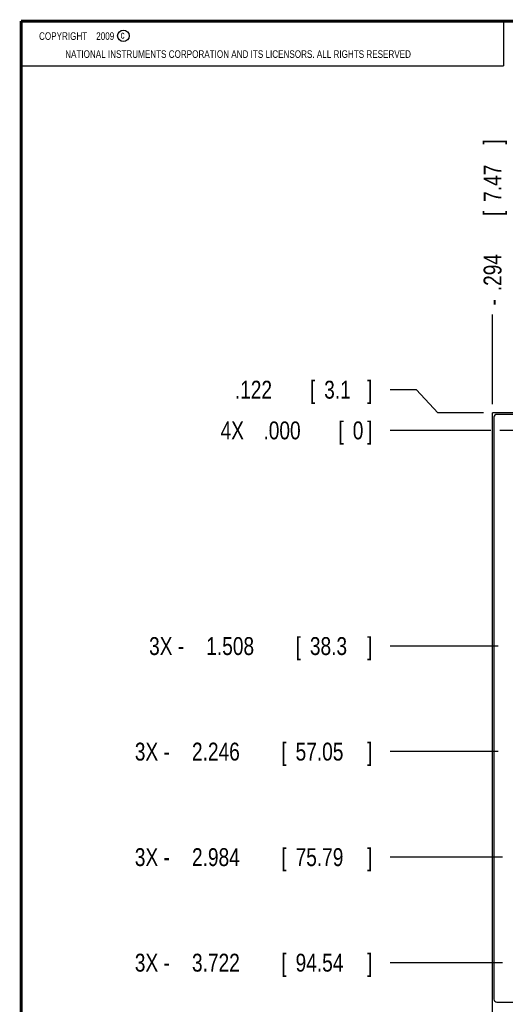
# Model space of a CAD drawing. Header units: inches. Extents: x 0.2 to 16.8, y 0.1 to 10.8.
# Tile 2 of 22: x 0.2 to 3.6, y 3.9 to 10.8. Entities that reach past the tile are written whole.
import ezdxf

# ---------------------------------------------------------------- set-up
doc = ezdxf.new("R2010")
doc.units = ezdxf.units.IN
doc.header["$LTSCALE"] = 0.935
doc.header["$MEASUREMENT"] = 0
doc.linetypes.add('CENTER', pattern=[0.6, 0.375, -0.075, 0.075, -0.075])
doc.layers.get('0').update_dxf_attribs({"linetype": 'CONTINUOUS'})
doc.layers.add('DEFAULT_1', color=7, linetype='CENTER')
doc.layers.add('DIMENSIONS', color=7, linetype='CONTINUOUS')
doc.styles.get("Standard").update_dxf_attribs({"font": 'txt', "width": 0.8})
doc.dimstyles.new('DIMSTYLE_1', dxfattribs={"dimtxt": 0.125, "dimasz": 0.18, "dimexe": 0.18, "dimexo": 0.0625, "dimgap": 0.09, "dimtad": 0, "dimtih": 1, "dimtoh": 1, "dimdec": 3, "dimzin": 4, "dimdsep": 46, "dimtxsty": 'STANDARD', "dimblk": '_FILLED', "dimblk1": '_FILLED', "dimblk2": '_FILLED', "dimcen": 0.09, "dimadec": 0, "dimazin": 0, "dimtp": 0.001, "dimtm": 0.001, "dimtfac": 1, "dimtdec": 3, "dimtofl": 0, "dimtmove": 0, "dimatfit": 3, "dimldrblk": '_FILLED', "dimfxl": 1, "dimtolj": 1, "dimtzin": 4, "dimarcsym": 0})

# ---------------------------------------------------------------- blocks, each defined once
blk = doc.blocks.new('*D11')
at = {"layer": 'DIMENSIONS', "color": 2, "linetype": 'CONTINUOUS'}
blk.add_line((3.5487, 8.081), (3.5487, 8.7073), dxfattribs=at)
at = {"layer": 'DIMENSIONS', "color": 2, "linetype": 'CONTINUOUS', "width": 0.8}
for s, p in [(']', (3.6112, 9.8948)), ('7.47', (3.6112, 9.4948)), ('[', (3.6112, 9.3948)), ('.294', (3.6112, 8.8698)), ('-', (3.6112, 8.7698))]:
    blk.add_text(s, height=0.125, rotation=90, dxfattribs=at).set_placement(p)
blk = doc.blocks.new('_FILLED')
at = {"color": 0, "linetype": 'BYBLOCK'}
blk.add_solid([(0, 0), (-1, 0.174), (-1, -0.174)], dxfattribs=at)
blk = doc.blocks.new('*D14')
at = {"layer": 'DIMENSIONS', "color": 2, "linetype": 'CONTINUOUS'}
for p, q in [((3.0169, 8.1812), (2.8331, 8.1812)), ((3.1651, 8.0185), (3.0169, 8.1812)), ((3.4862, 8.0185), (3.1651, 8.0185))]:
    blk.add_line(p, q, dxfattribs=at)
at = {"layer": 'DIMENSIONS', "color": 2, "linetype": 'CONTINUOUS', "width": 0.8}
for s, p in [('.122', (1.7456, 8.1187)), ('[', (2.2706, 8.1187)), ('3.1', (2.3706, 8.1187)), (']', (2.6706, 8.1187))]:
    blk.add_text(s, height=0.125, dxfattribs=at).set_placement(p)
blk = doc.blocks.new('*D15')
at = {"layer": 'DIMENSIONS', "color": 2, "linetype": 'CONTINUOUS'}
blk.add_line((3.5887, 6.3885), (2.8331, 6.3885), dxfattribs=at)
at = {"layer": 'DIMENSIONS', "color": 2, "linetype": 'CONTINUOUS', "width": 0.8}
for s, p in [('3X -', (1.1456, 6.326)), ('1.508', (1.5456, 6.326)), ('[', (2.1706, 6.326)), ('38.3', (2.2706, 6.326)), (']', (2.6706, 6.326))]:
    blk.add_text(s, height=0.125, dxfattribs=at).set_placement(p)
blk = doc.blocks.new('*D16')
at = {"layer": 'DIMENSIONS', "color": 2, "linetype": 'CONTINUOUS'}
blk.add_line((3.5887, 5.6505), (2.8331, 5.6505), dxfattribs=at)
at = {"layer": 'DIMENSIONS', "color": 2, "linetype": 'CONTINUOUS', "width": 0.8}
for s, p in [('3X -', (1.0456, 5.588)), ('2.246', (1.4456, 5.588)), ('[', (2.0706, 5.588)), ('57.05', (2.1706, 5.588)), (']', (2.6706, 5.588))]:
    blk.add_text(s, height=0.125, dxfattribs=at).set_placement(p)
blk = doc.blocks.new('*D17')
at = {"layer": 'DIMENSIONS', "color": 2, "linetype": 'CONTINUOUS'}
blk.add_line((3.6187, 4.9125), (2.8331, 4.9125), dxfattribs=at)
at = {"layer": 'DIMENSIONS', "color": 2, "linetype": 'CONTINUOUS', "width": 0.8}
for s, p in [('3X -', (1.0456, 4.85)), ('2.984', (1.4456, 4.85)), ('[', (2.0706, 4.85)), ('75.79', (2.1706, 4.85)), (']', (2.6706, 4.85))]:
    blk.add_text(s, height=0.125, dxfattribs=at).set_placement(p)
blk = doc.blocks.new('*D18')
at = {"layer": 'DIMENSIONS', "color": 2, "linetype": 'CONTINUOUS'}
blk.add_line((3.6187, 4.1745), (2.8331, 4.1745), dxfattribs=at)
at = {"layer": 'DIMENSIONS', "color": 2, "linetype": 'CONTINUOUS', "width": 0.8}
for s, p in [('3X -', (1.0456, 4.112)), ('3.722', (1.4456, 4.112)), ('[', (2.0706, 4.112)), ('94.54', (2.1706, 4.112)), (']', (2.6706, 4.112))]:
    blk.add_text(s, height=0.125, dxfattribs=at).set_placement(p)
blk = doc.blocks.new('*D19')
at = {"layer": 'DIMENSIONS', "color": 2, "linetype": 'CONTINUOUS'}
blk.add_line((3.6062, 3.0758), (2.8331, 3.0758), dxfattribs=at)
at = {"layer": 'DIMENSIONS', "color": 2, "linetype": 'CONTINUOUS', "width": 0.8}
for s, p in [('4X -', (0.9456, 3.0133)), ('4.821', (1.3456, 3.0133)), ('[', (1.9706, 3.0133)), ('122.45', (2.0706, 3.0133)), (']', (2.6706, 3.0133))]:
    blk.add_text(s, height=0.125, dxfattribs=at).set_placement(p)
blk = doc.blocks.new('*D26')
at = {"layer": 'DIMENSIONS', "color": 2, "linetype": 'CONTINUOUS'}
blk.add_line((3.5367, 7.8965), (2.8331, 7.8965), dxfattribs=at)
at = {"layer": 'DIMENSIONS', "color": 2, "linetype": 'CONTINUOUS', "width": 0.8}
for s, p in [('4X ', (1.6456, 7.834)), ('.000', (1.9456, 7.834)), ('[', (2.4706, 7.834)), ('0', (2.5706, 7.834)), (']', (2.6706, 7.834))]:
    blk.add_text(s, height=0.125, dxfattribs=at).set_placement(p)

msp = doc.modelspace()

# ---------------------------------------------------------------- linework, layer by layer
at = {"color": 2, "linetype": 'CONTINUOUS'}
for p, q in [((0.25, 10.7586), (3.625, 10.7586)), ((0.25, 10.7586), (0.25, 10.4456)), ((3.625, 10.7586), (3.625, 10.4456)), ((0.25, 10.4456), (3.625, 10.4456))]:
    msp.add_line(p, q, dxfattribs=at)
at = {"color": 7, "linetype": 'CONTINUOUS'}
for p, q in [((3.5487, 2.8808), (3.5487, 8.0185)), ((5.1367, 8.0185), (3.5487, 8.0185)), ((3.5587, 7.9885), (3.5587, 3.9185)), ((3.7083, 8.0085), (3.5787, 8.0085)), ((3.5787, 3.8985), (4.3387, 3.8985))]:
    msp.add_line(p, q, dxfattribs=at)
at = {"color": 7, "linetype": 'CONTINUOUS', "const_width": 0.02}
for points in [[(0.25, 10.7586), (0.25, 0.2586)], [(16.75, 10.7586), (0.25, 10.7586)]]:
    msp.add_lwpolyline(points, dxfattribs=at)
at = {"color": 2, "linetype": 'CONTINUOUS'}
msp.add_circle((0.9659, 10.6562), 0.0403, dxfattribs=at)
at = {"color": 7, "linetype": 'CONTINUOUS'}
for centre, start, end in [((3.5787, 7.9885), 90, 180), ((3.5787, 3.9185), 180, 270)]:
    msp.add_arc(centre, 0.02, start, end, dxfattribs=at)
at = {"layer": 'DEFAULT_1', "color": 7, "linetype": 'CENTER'}
msp.add_line((3.8427, 7.8965), (3.5992, 7.8965), dxfattribs=at)

# ---------------------------------------------------------------- texts
at = {"color": 2, "linetype": 'CONTINUOUS', "width": 0.8}
for s, p in [('c', (0.946, 10.6363)), ('NATIONAL INSTRUMENTS CORPORATION AND ITS LICENSORS. ALL RIGHTS RESERVED', (0.5583, 10.5016))]:
    msp.add_text(s, height=0.053, dxfattribs=at).set_placement(p)
at = {"color": 2, "linetype": 'CONTINUOUS', "insert": (0.3125, 10.6805), "char_height": 0.053, "width": 0.8904, "attachment_point": 1}
msp.add_mtext('    COPYRIGHT    2009', dxfattribs=at)

# ---------------------------------------------------------------- dimensions: what is measured, and where the dimension line sits
at = {"layer": 'DIMENSIONS', "color": 2, "linetype": 'CONTINUOUS'}
for feature_location, offset, dtype, origin, text, picture, middle in [((3.5487, 8.081), (0, 0.6263), 1, (3.8427, 8.14), '-<>', '*D11', (3.5487, 9.3823)), ((3.5367229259, 7.8964909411), (-0.7036620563, 0), 0, (3.5992229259, 7.8964909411), '4X <>', '*D26', (2.2080608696, 7.8964909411)), ((3.6062, 3.0758), (-0.7732, 0), 0, (3.5992, 7.8965), '4X -<>', '*D19', (1.8581, 3.0758)), ((3.5887, 5.6505), (-0.7557, 0), 0, (3.5992, 7.8965), '3X -<>', '*D16', (1.9081, 5.6505)), ((3.6187, 4.9125), (-0.7857, 0), 0, (3.5992, 7.8965), '3X -<>', '*D17', (1.9081, 4.9125)), ((3.6187, 4.1745), (-0.7857, 0), 0, (3.5992, 7.8965), '3X -<>', '*D18', (1.9081, 4.1745)), ((3.5887, 6.3885), (-0.7557, 0), 0, (3.5992, 7.8965), '3X -<>', '*D15', (1.9581, 6.3885))]:
    dim = msp.add_ordinate_dim(feature_location=feature_location, offset=offset, dtype=dtype, origin=origin, text=text, dimstyle='DIMSTYLE_1', dxfattribs=at)
    dim.commit()
    dim.dimension.update_dxf_attribs({"geometry": picture, "text_midpoint": middle})
dim = msp.add_ordinate_dim(feature_location=(3.4862, 8.0185), offset=(-0.6532, 0.1627), dtype=0, origin=(3.5992, 7.8965), dimstyle='DIMSTYLE_1', dxfattribs=at)
dim.commit()
dim.dimension.update_dxf_attribs({"geometry": '*D14', "text_midpoint": (2.2581, 8.1812)})

doc.saveas('drawing.dxf')
